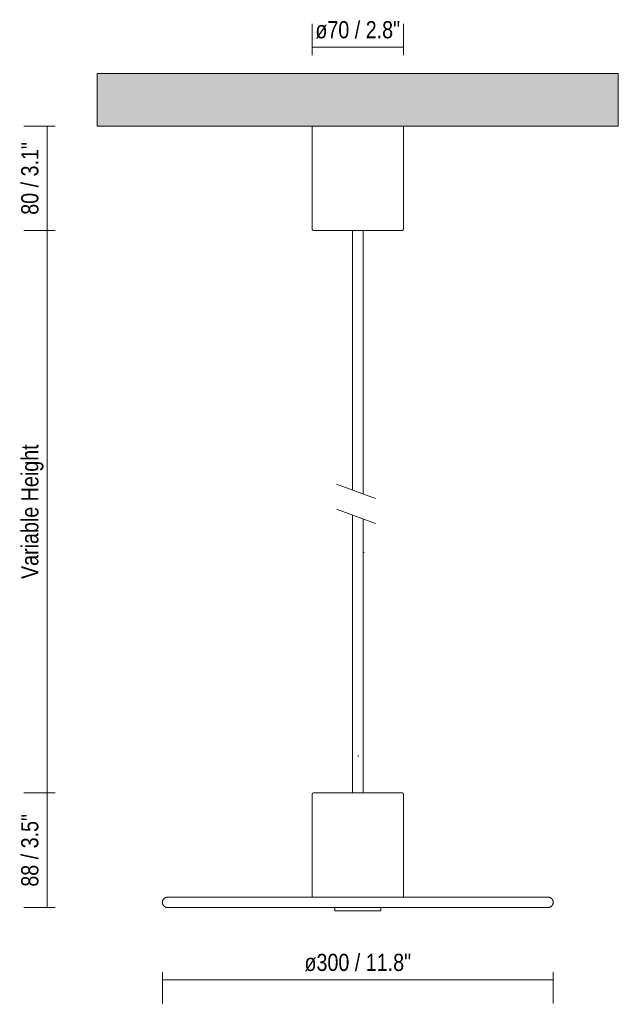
# Model space of a CAD drawing. Header units: millimetres. Extents: x 6335 to 8044, y 1326 to 6761.
# Tile 1 of 2: x 6335 to 6795, y 1326 to 2082. Entities that reach past the tile are written whole.
import ezdxf

# ---------------------------------------------------------------- set-up
doc = ezdxf.new("R2010")
doc.units = ezdxf.units.MM
doc.linetypes.add('Hidden', pattern=[7.14375, 4.7625, -2.38125])
doc.layers.add('A-ANNO-DIMS', color=7, linetype='Continuous', lineweight=9, true_color=0x5b5b5b)
for name, color, linetype, lineweight in [('A-ANNO-DIMS-6', 7, 'Continuous', 9), ('A-CLNG', 7, 'Continuous', 9), ('E-LITE-EQPM', 7, 'Continuous', 20)]:
    doc.layers.add(name, color=color, linetype=linetype, lineweight=lineweight)
doc.styles.add('Arial Narrow', font='ARIALN.TTF', dxfattribs={"height": 13.2})
doc.dimstyles.new('FARO_-_2_2mm_Arial_Narrow_mm_Inch_Left', dxfattribs={"dimscale": 304.8, "dimtxt": 13.509289, "dimasz": 0, "dimexe": 0.059055, "dimexo": 0.0625, "dimgap": 0.009843, "dimtad": 1, "dimdec": 0, "dimzin": 0, "dimdsep": 46, "dimtxsty": 'Arial Narrow', "dimblk1": 'NONE', "dimblk2": 'NONE', "dimsah": 1, "dimcen": 0.09, "dimadec": 0, "dimazin": 0, "dimtfac": 1, "dimtdec": 4, "dimtix": 1, "dimtmove": 0, "dimatfit": 3, "dimfxl": 0.019685, "dimfxlon": 1, "dimtvp": 1, "dimtolj": 1, "dimtzin": 0, "dimarcsym": 2})
doc.dimstyles.new('FARO_-_2_2mm_Arial_Narrow_mm_Inch_Left_1', dxfattribs={"dimscale": 304.8, "dimtxt": 13.509289, "dimasz": 0, "dimexe": 0.059055, "dimexo": 0.0625, "dimgap": 0.009843, "dimtad": 1, "dimdec": 0, "dimzin": 0, "dimdsep": 46, "dimtxsty": 'Arial Narrow', "dimblk1": 'NONE', "dimblk2": 'NONE', "dimsah": 1, "dimcen": 0.09, "dimadec": 0, "dimazin": 0, "dimtfac": 1, "dimtdec": 4, "dimtix": 1, "dimtmove": 0, "dimatfit": 3, "dimfxl": 0.019685, "dimfxlon": 1, "dimtvp": 1, "dimtolj": 1, "dimtzin": 0, "dimarcsym": 2})
doc.dimstyles.new('FARO_-_2_2mm_Arial_Narrow_mm_Inch_Right', dxfattribs={"dimscale": 304.8, "dimtxt": 13.509289, "dimasz": 0, "dimexe": 0.059055, "dimexo": 0.0625, "dimgap": 0.009843, "dimtad": 1, "dimdec": 0, "dimzin": 0, "dimdsep": 46, "dimtxsty": 'Arial Narrow', "dimblk1": 'NONE', "dimblk2": 'NONE', "dimsah": 1, "dimcen": 0.09, "dimadec": 0, "dimazin": 0, "dimtfac": 1, "dimtdec": 4, "dimtix": 1, "dimtmove": 0, "dimatfit": 3, "dimfxl": 0.019685, "dimfxlon": 1, "dimtvp": 1, "dimtolj": 1, "dimtzin": 0, "dimarcsym": 2})

# ---------------------------------------------------------------- blocks, each defined once
blk = doc.blocks.new('68600-50 - 68600-50 CONFETTI Black marble pendant lamp Ø30 2-450090-Alzado_PDF')
at = {"layer": 'E-LITE-EQPM'}
for p, q in [((6559.95, 2000), (6559.95, 1921.07)), ((6629.96, 1921.07), (6629.96, 2000)), ((6590.95, 1920), (6590.95, 1720.53)), ((6598.95, 1717.62), (6598.95, 1920)), ((6590.95, 1701.45), (6590.95, 1488)), ((6598.95, 1488), (6598.95, 1698.54)), ((6577.2, 1400), (6577.2, 1397.46)), ((6612.7, 1397.46), (6612.7, 1400)), ((6577.2, 1397.46), (6592.91, 1397.46)), ((6592.91, 1397.46), (6612.64, 1397.46))]:
    blk.add_line(p, q, dxfattribs=at)
at = {"layer": 'E-LITE-EQPM', "flags": 128}
for points in [[(6561.01, 1920), (6560.97, 1920), (6560.93, 1920), (6560.89, 1920.01), (6560.84, 1920.01), (6560.8, 1920.02), (6560.76, 1920.03), (6560.72, 1920.04), (6560.68, 1920.05), (6560.64, 1920.07), (6560.6, 1920.08), (6560.56, 1920.1), (6560.52, 1920.12), (6560.48, 1920.14), (6560.45, 1920.16), (6560.41, 1920.19), (6560.38, 1920.21), (6560.34, 1920.24), (6560.31, 1920.26), (6560.28, 1920.29), (6560.25, 1920.32), (6560.22, 1920.35), (6560.19, 1920.39), (6560.16, 1920.42), (6560.14, 1920.46), (6560.12, 1920.49), (6560.09, 1920.53), (6560.07, 1920.56), (6560.05, 1920.6), (6560.04, 1920.64), (6560.02, 1920.68), (6560, 1920.72), (6559.99, 1920.76), (6559.98, 1920.8), (6559.97, 1920.84), (6559.96, 1920.89), (6559.96, 1920.93), (6559.95, 1920.97), (6559.95, 1921.01), (6559.95, 1921.06), (6559.95, 1921.07)], [(6629.96, 1921.07), (6629.96, 1921.02), (6629.96, 1920.98), (6629.95, 1920.94), (6629.95, 1920.9), (6629.94, 1920.86), (6629.93, 1920.81), (6629.92, 1920.77), (6629.9, 1920.73), (6629.89, 1920.69), (6629.87, 1920.65), (6629.86, 1920.61), (6629.84, 1920.57), (6629.82, 1920.54), (6629.8, 1920.5), (6629.77, 1920.46), (6629.75, 1920.43), (6629.72, 1920.4), (6629.69, 1920.36), (6629.67, 1920.33), (6629.64, 1920.3), (6629.6, 1920.27), (6629.57, 1920.24), (6629.54, 1920.22), (6629.5, 1920.19), (6629.47, 1920.17), (6629.43, 1920.15), (6629.39, 1920.13), (6629.36, 1920.11), (6629.32, 1920.09), (6629.28, 1920.07), (6629.24, 1920.06), (6629.2, 1920.04), (6629.16, 1920.03), (6629.12, 1920.02), (6629.07, 1920.02), (6629.03, 1920.01), (6628.99, 1920), (6628.95, 1920), (6628.9, 1920), (6628.89, 1920)], [(6589.96, 1920), (6589.55, 1920), (6588.21, 1920), (6586.89, 1920), (6585.57, 1920), (6584.28, 1920), (6583, 1920), (6581.74, 1920), (6580.5, 1920), (6579.28, 1920), (6578.09, 1920), (6576.92, 1920), (6575.79, 1920), (6574.68, 1920), (6573.61, 1920), (6572.57, 1920), (6571.57, 1920), (6570.61, 1920), (6569.68, 1920), (6568.79, 1920), (6567.95, 1920), (6567.15, 1920), (6566.39, 1920), (6565.68, 1920), (6565.02, 1920), (6564.4, 1920), (6563.84, 1920), (6563.32, 1920), (6562.85, 1920), (6562.44, 1920), (6562.08, 1920), (6561.77, 1920), (6561.51, 1920), (6561.3, 1920), (6561.15, 1920), (6561.06, 1920), (6561.02, 1920), (6561.01, 1920)], [(6561.01, 1920), (6561.04, 1920), (6561.12, 1920), (6561.26, 1920), (6561.45, 1920), (6561.69, 1920), (6561.99, 1920), (6562.34, 1920), (6562.74, 1920), (6563.19, 1920), (6563.69, 1920), (6564.25, 1920), (6564.85, 1920), (6565.5, 1920), (6566.2, 1920), (6566.94, 1920), (6567.73, 1920), (6568.56, 1920), (6569.44, 1920), (6570.35, 1920), (6571.31, 1920), (6572.3, 1920), (6573.33, 1920), (6574.39, 1920), (6575.49, 1920), (6576.62, 1920), (6577.77, 1920), (6578.96, 1920), (6580.17, 1920), (6581.4, 1920), (6582.65, 1920), (6583.93, 1920), (6585.22, 1920), (6586.53, 1920), (6587.85, 1920), (6589.18, 1920), (6590.53, 1920), (6591.88, 1920), (6593.23, 1920), (6594.59, 1920), (6594.95, 1920)], [(6594.95, 1920), (6596.31, 1920), (6597.67, 1920), (6599.02, 1920), (6600.36, 1920), (6601.7, 1920), (6603.02, 1920), (6604.33, 1920), (6605.63, 1920), (6606.91, 1920), (6608.17, 1920), (6609.41, 1920), (6610.63, 1920), (6611.82, 1920), (6612.98, 1920), (6614.12, 1920), (6615.22, 1920), (6616.29, 1920), (6617.33, 1920), (6618.33, 1920), (6619.3, 1920), (6620.23, 1920), (6621.11, 1920), (6621.95, 1920), (6622.76, 1920), (6623.51, 1920), (6624.22, 1920), (6624.89, 1920), (6625.5, 1920), (6626.07, 1920), (6626.59, 1920), (6627.05, 1920), (6627.47, 1920), (6627.83, 1920), (6628.14, 1920), (6628.4, 1920), (6628.6, 1920), (6628.75, 1920), (6628.85, 1920), (6628.89, 1920), (6628.89, 1920)], [(6628.89, 1920), (6628.86, 1920), (6628.78, 1920), (6628.65, 1920), (6628.46, 1920), (6628.22, 1920), (6627.92, 1920), (6627.57, 1920), (6627.17, 1920), (6626.72, 1920), (6626.21, 1920), (6625.66, 1920), (6625.06, 1920), (6624.41, 1920), (6623.71, 1920), (6622.96, 1920), (6622.18, 1920), (6621.34, 1920), (6620.47, 1920), (6619.55, 1920), (6618.6, 1920), (6617.61, 1920), (6616.58, 1920), (6615.51, 1920), (6614.42, 1920), (6613.29, 1920), (6612.13, 1920), (6610.95, 1920), (6609.74, 1920), (6608.51, 1920), (6607.25, 1920), (6605.98, 1920), (6604.68, 1920), (6603.38, 1920), (6602.05, 1920), (6600.72, 1920), (6599.94, 1920)], [(6629.37, 1487.93), (6629.41, 1487.91), (6629.44, 1487.89), (6629.48, 1487.87), (6629.51, 1487.86), (6629.54, 1487.83), (6629.57, 1487.81), (6629.6, 1487.79)], [(6629.86, 1487.46), (6629.87, 1487.43), (6629.89, 1487.4), (6629.9, 1487.36), (6629.91, 1487.32), (6629.92, 1487.29), (6629.93, 1487.25), (6629.94, 1487.21), (6629.94, 1487.18), (6629.95, 1487.14)], [(6448.95, 1400), (6448.79, 1400), (6448.63, 1400.01), (6448.47, 1400.03), (6448.32, 1400.05), (6448.16, 1400.08), (6448, 1400.11), (6447.85, 1400.16), (6447.69, 1400.2), (6447.54, 1400.26), (6447.4, 1400.32), (6447.25, 1400.38), (6447.11, 1400.45), (6446.97, 1400.53), (6446.83, 1400.61), (6446.69, 1400.7), (6446.56, 1400.79), (6446.44, 1400.89), (6446.32, 1400.99), (6446.2, 1401.1), (6446.08, 1401.21), (6445.97, 1401.33), (6445.87, 1401.45), (6445.77, 1401.58), (6445.68, 1401.71), (6445.59, 1401.84), (6445.5, 1401.98), (6445.42, 1402.11), (6445.35, 1402.26), (6445.29, 1402.4), (6445.22, 1402.55), (6445.17, 1402.7), (6445.12, 1402.85), (6445.08, 1403.01), (6445.04, 1403.16), (6445.01, 1403.32), (6444.99, 1403.48), (6444.97, 1403.64), (6444.96, 1403.8), (6444.95, 1403.96), (6444.95, 1404.12), (6444.96, 1404.28), (6444.98, 1404.44), (6445, 1404.59), (6445.02, 1404.75), (6445.06, 1404.91), (6445.1, 1405.06), (6445.14, 1405.22), (6445.19, 1405.37), (6445.25, 1405.52), (6445.32, 1405.66), (6445.39, 1405.81), (6445.46, 1405.95), (6445.54, 1406.09), (6445.63, 1406.22), (6445.72, 1406.35), (6445.82, 1406.48), (6445.92, 1406.6), (6446.02, 1406.72), (6446.14, 1406.84), (6446.25, 1406.95), (6446.37, 1407.06), (6446.5, 1407.16), (6446.62, 1407.25), (6446.76, 1407.34), (6446.89, 1407.43), (6447.03, 1407.51), (6447.17, 1407.58), (6447.32, 1407.65), (6447.46, 1407.71), (6447.61, 1407.77), (6447.76, 1407.82), (6447.92, 1407.86), (6448.07, 1407.9), (6448.23, 1407.93), (6448.39, 1407.96), (6448.55, 1407.98), (6448.71, 1407.99), (6448.87, 1408), (6448.95, 1408)], [(6559.95, 1408), (6555.27, 1408), (6549.68, 1408), (6544.17, 1408), (6538.73, 1408), (6533.39, 1408), (6528.15, 1408), (6523.01, 1408), (6517.99, 1408), (6513.09, 1408), (6508.32, 1408), (6503.69, 1408), (6499.2, 1408), (6494.87, 1408), (6490.7, 1408), (6486.7, 1408), (6482.87, 1408), (6479.21, 1408), (6475.75, 1408), (6472.47, 1408), (6469.39, 1408), (6466.51, 1408), (6463.84, 1408), (6461.38, 1408), (6459.13, 1408), (6457.09, 1408), (6455.28, 1408), (6453.69, 1408), (6452.33, 1408), (6451.2, 1408), (6450.29, 1408), (6449.62, 1408), (6449.18, 1408), (6448.97, 1408), (6448.95, 1408)], [(6448.95, 1408), (6449.07, 1408), (6449.42, 1408), (6450, 1408), (6450.82, 1408), (6451.86, 1408), (6453.14, 1408), (6454.64, 1408), (6456.36, 1408), (6458.31, 1408), (6460.48, 1408), (6462.86, 1408), (6465.45, 1408), (6468.25, 1408), (6471.25, 1408), (6474.45, 1408), (6477.85, 1408), (6481.43, 1408), (6485.19, 1408), (6489.13, 1408), (6493.23, 1408), (6497.5, 1408), (6501.93, 1408), (6506.5, 1408), (6511.22, 1408), (6516.07, 1408), (6521.04, 1408), (6526.14, 1408), (6531.34, 1408), (6536.65, 1408), (6542.05, 1408), (6547.53, 1408), (6553.09, 1408), (6558.72, 1408), (6559.95, 1408)], [(6629.95, 1408), (6634.64, 1408), (6640.22, 1408), (6645.74, 1408), (6651.17, 1408), (6656.52, 1408), (6661.76, 1408), (6666.9, 1408), (6671.92, 1408), (6676.82, 1408), (6681.59, 1408), (6686.22, 1408), (6690.7, 1408), (6695.03, 1408), (6699.2, 1408), (6703.21, 1408), (6707.04, 1408), (6710.69, 1408), (6714.16, 1408), (6717.43, 1408), (6720.51, 1408), (6723.39, 1408), (6726.07, 1408), (6728.53, 1408), (6730.78, 1408), (6732.81, 1408), (6734.62, 1408), (6736.21, 1408), (6737.58, 1408), (6738.71, 1408), (6739.61, 1408), (6740.29, 1408), (6740.73, 1408), (6740.94, 1408), (6740.95, 1408)], [(6740.95, 1408), (6740.84, 1408), (6740.49, 1408), (6739.9, 1408), (6739.09, 1408), (6738.04, 1408), (6736.77, 1408), (6735.27, 1408), (6733.54, 1408), (6731.59, 1408), (6729.43, 1408), (6727.05, 1408), (6724.45, 1408), (6721.65, 1408), (6718.65, 1408), (6715.45, 1408), (6712.06, 1408), (6708.48, 1408), (6704.72, 1408), (6700.78, 1408), (6696.67, 1408), (6692.4, 1408), (6687.98, 1408), (6683.4, 1408), (6678.69, 1408), (6673.84, 1408), (6668.86, 1408), (6663.77, 1408), (6658.56, 1408), (6653.26, 1408), (6647.86, 1408), (6642.37, 1408), (6636.81, 1408), (6631.19, 1408), (6629.95, 1408)], [(6740.95, 1408), (6741.11, 1408), (6741.27, 1407.99), (6741.43, 1407.97), (6741.59, 1407.95), (6741.75, 1407.92), (6741.9, 1407.89), (6742.06, 1407.84), (6742.21, 1407.8), (6742.36, 1407.74), (6742.51, 1407.68), (6742.66, 1407.62), (6742.8, 1407.55), (6742.94, 1407.47), (6743.08, 1407.39), (6743.21, 1407.3), (6743.34, 1407.21), (6743.47, 1407.11), (6743.59, 1407.01), (6743.71, 1406.9), (6743.82, 1406.79), (6743.93, 1406.67), (6744.04, 1406.55), (6744.14, 1406.42), (6744.23, 1406.29), (6744.32, 1406.16), (6744.4, 1406.02), (6744.48, 1405.89), (6744.55, 1405.74), (6744.62, 1405.6), (6744.68, 1405.45), (6744.74, 1405.3), (6744.78, 1405.15), (6744.83, 1404.99), (6744.86, 1404.84), (6744.89, 1404.68), (6744.92, 1404.52), (6744.94, 1404.36), (6744.95, 1404.2), (6744.95, 1404.04), (6744.95, 1403.88), (6744.94, 1403.72), (6744.93, 1403.56), (6744.91, 1403.41), (6744.88, 1403.25), (6744.85, 1403.09), (6744.81, 1402.94), (6744.76, 1402.78), (6744.71, 1402.63), (6744.65, 1402.48), (6744.59, 1402.34), (6744.52, 1402.19), (6744.45, 1402.05), (6744.36, 1401.91), (6744.28, 1401.78), (6744.19, 1401.65), (6744.09, 1401.52), (6743.99, 1401.4), (6743.88, 1401.28), (6743.77, 1401.16), (6743.65, 1401.05), (6743.53, 1400.94), (6743.41, 1400.84), (6743.28, 1400.75), (6743.15, 1400.66), (6743.01, 1400.57), (6742.88, 1400.49), (6742.73, 1400.42), (6742.59, 1400.35), (6742.44, 1400.29), (6742.29, 1400.23), (6742.14, 1400.18), (6741.99, 1400.14), (6741.83, 1400.1), (6741.68, 1400.07), (6741.52, 1400.04), (6741.36, 1400.02), (6741.2, 1400.01), (6741.04, 1400), (6740.95, 1400)], [(6575.02, 1400), (6571.01, 1400), (6565.27, 1400), (6559.58, 1400), (6553.94, 1400), (6548.37, 1400), (6542.88, 1400), (6537.46, 1400), (6532.14, 1400), (6526.92, 1400), (6521.81, 1400), (6516.82, 1400), (6511.95, 1400), (6507.21, 1400), (6502.61, 1400), (6498.16, 1400), (6493.87, 1400), (6489.74, 1400), (6485.78, 1400), (6481.99, 1400), (6478.38, 1400), (6474.96, 1400), (6471.73, 1400), (6468.69, 1400), (6465.86, 1400), (6463.24, 1400), (6460.83, 1400), (6458.63, 1400), (6456.65, 1400), (6454.89, 1400), (6453.35, 1400), (6452.04, 1400), (6450.96, 1400), (6450.11, 1400), (6449.49, 1400), (6449.11, 1400), (6448.96, 1400), (6448.95, 1400)], [(6448.95, 1400), (6449.07, 1400), (6449.42, 1400), (6450, 1400), (6450.82, 1400), (6451.86, 1400), (6453.14, 1400), (6454.64, 1400), (6456.36, 1400), (6458.31, 1400), (6460.48, 1400), (6462.86, 1400), (6465.45, 1400), (6468.25, 1400), (6471.25, 1400), (6474.45, 1400), (6477.85, 1400), (6481.43, 1400), (6485.19, 1400), (6489.13, 1400), (6493.23, 1400), (6497.5, 1400), (6501.93, 1400), (6506.5, 1400), (6511.22, 1400), (6516.07, 1400), (6521.04, 1400), (6526.14, 1400), (6531.34, 1400), (6536.65, 1400), (6542.05, 1400), (6547.53, 1400), (6553.09, 1400), (6558.72, 1400), (6564.4, 1400), (6570.14, 1400), (6575.91, 1400), (6578.16, 1400)], [(6578.16, 1400), (6583.97, 1400), (6589.8, 1400), (6595.64, 1400), (6601.48, 1400), (6607.31, 1400), (6613.12, 1400), (6618.89, 1400), (6624.63, 1400), (6630.33, 1400), (6635.96, 1400), (6641.53, 1400), (6647.03, 1400), (6652.44, 1400), (6657.76, 1400), (6662.98, 1400), (6668.1, 1400), (6673.09, 1400), (6677.96, 1400), (6682.7, 1400), (6687.29, 1400), (6691.74, 1400), (6696.03, 1400), (6700.17, 1400), (6704.13, 1400), (6707.92, 1400), (6711.53, 1400), (6714.95, 1400), (6718.18, 1400), (6721.21, 1400), (6724.04, 1400), (6726.67, 1400), (6729.08, 1400), (6731.28, 1400), (6733.26, 1400), (6735.02, 1400), (6736.55, 1400), (6737.86, 1400), (6738.94, 1400), (6739.79, 1400), (6740.41, 1400), (6740.8, 1400), (6740.95, 1400), (6740.95, 1400)], [(6740.95, 1400), (6740.84, 1400), (6740.49, 1400), (6739.9, 1400), (6739.09, 1400), (6738.04, 1400), (6736.77, 1400), (6735.27, 1400), (6733.54, 1400), (6731.59, 1400), (6729.43, 1400), (6727.05, 1400), (6724.45, 1400), (6721.65, 1400), (6718.65, 1400), (6715.45, 1400), (6712.06, 1400), (6708.48, 1400), (6704.72, 1400), (6700.78, 1400), (6696.67, 1400), (6692.4, 1400), (6687.98, 1400), (6683.4, 1400), (6678.69, 1400), (6673.84, 1400), (6668.86, 1400), (6663.77, 1400), (6658.56, 1400), (6653.26, 1400), (6647.86, 1400), (6642.37, 1400), (6636.81, 1400), (6631.19, 1400), (6625.5, 1400), (6619.77, 1400), (6614.89, 1400)]]:
    blk.add_lwpolyline(points, dxfattribs=at)
blk = doc.blocks.new('DIMBLOCK1-Alzado_PDF')
at = {"layer": 'A-ANNO-DIMS-6', "color": 251, "true_color": 0x5b5b5b, "transparency": 16777216}
for p, q in [((6559.95, 2054.68), (6559.95, 2078.68)), ((6629.96, 2054.68), (6629.96, 2078.68)), ((6559.95, 2060.68), (6629.96, 2060.68)), ((6559.95, 2060.68), (6559.95, 2054.68)), ((6629.96, 2060.68), (6629.96, 2054.68))]:
    blk.add_line(p, q, dxfattribs=at)
at = {"layer": 'A-ANNO-DIMS-6', "color": 0, "transparency": 16777216, "insert": (6562.36, 2080.74), "char_height": 13.2, "width": 78.2252, "attachment_point": 1, "line_spacing_factor": 0.974696, "style": 'Arial Narrow'}
blk.add_mtext('ø70 / 2.8"', dxfattribs=at)
blk = doc.blocks.new('_None')
blk = doc.blocks.new('DIMBLOCK2-Alzado_PDF')
at = {"layer": 'A-ANNO-DIMS-6', "color": 251, "true_color": 0x5b5b5b, "transparency": 16777216}
for p, q in [((6362.58, 2000), (6338.58, 2000)), ((6356.58, 2000), (6356.58, 1920)), ((6356.58, 2000), (6362.58, 2000)), ((6362.58, 1920), (6338.58, 1920)), ((6356.58, 1920), (6362.58, 1920))]:
    blk.add_line(p, q, dxfattribs=at)
at = {"layer": 'A-ANNO-DIMS-6', "color": 0, "transparency": 16777216, "insert": (6336.52, 1932.02), "char_height": 13.2, "width": 67.1605, "attachment_point": 1, "rotation": 90, "line_spacing_factor": 0.974696, "style": 'Arial Narrow'}
blk.add_mtext('80 / 3.1"', dxfattribs=at)
blk = doc.blocks.new('DIMBLOCK3-Alzado_PDF')
at = {"layer": 'A-ANNO-DIMS-6', "color": 251, "true_color": 0x5b5b5b, "transparency": 16777216}
for p, q in [((6362.58, 1920), (6338.58, 1920)), ((6356.58, 1488), (6356.58, 1920)), ((6356.58, 1920), (6362.58, 1920)), ((6362.58, 1488), (6338.58, 1488)), ((6356.58, 1488), (6362.58, 1488))]:
    blk.add_line(p, q, dxfattribs=at)
at = {"layer": 'A-ANNO-DIMS-6', "color": 0, "transparency": 16777216, "insert": (6336.52, 1652.32), "char_height": 13.2, "width": 124.0281, "attachment_point": 1, "rotation": 90, "line_spacing_factor": 0.974696, "style": 'Arial Narrow'}
blk.add_mtext('Variable Height', dxfattribs=at)
blk = doc.blocks.new('DIMBLOCK4-Alzado_PDF')
at = {"layer": 'A-ANNO-DIMS-6', "color": 251, "true_color": 0x5b5b5b, "transparency": 16777216}
for p, q in [((6362.58, 1488), (6338.58, 1488)), ((6356.58, 1400), (6356.58, 1488)), ((6356.58, 1488), (6362.58, 1488)), ((6362.58, 1400), (6338.58, 1400))]:
    blk.add_line(p, q, dxfattribs=at)
at = {"layer": 'A-ANNO-DIMS-6', "color": 251, "linetype": 'Hidden', "true_color": 0x5b5b5b, "transparency": 16777216}
blk.add_line((6356.58, 1400), (6362.58, 1400), dxfattribs=at)
at = {"layer": 'A-ANNO-DIMS-6', "color": 0, "transparency": 16777216, "insert": (6336.52, 1416.02), "char_height": 13.2, "width": 67.1605, "attachment_point": 1, "rotation": 90, "line_spacing_factor": 0.974696, "style": 'Arial Narrow'}
blk.add_mtext('88 / 3.5"', dxfattribs=at)
blk = doc.blocks.new('DIMBLOCK5-Alzado_PDF')
at = {"layer": 'A-ANNO-DIMS-6', "color": 251, "true_color": 0x5b5b5b, "transparency": 16777216}
for p, q in [((6444.95, 1350.45), (6444.95, 1326.45)), ((6444.95, 1344.45), (6444.95, 1350.45)), ((6744.95, 1350.45), (6744.95, 1326.45)), ((6744.95, 1344.45), (6744.95, 1350.45)), ((6444.95, 1344.45), (6744.95, 1344.45))]:
    blk.add_line(p, q, dxfattribs=at)
at = {"layer": 'A-ANNO-DIMS-6', "color": 0, "transparency": 16777216, "insert": (6554, 1364.51), "char_height": 13.2, "width": 98.2962, "attachment_point": 1, "line_spacing_factor": 0.974696, "style": 'Arial Narrow'}
blk.add_mtext('ø300 / 11.8"', dxfattribs=at)

msp = doc.modelspace()

# ---------------------------------------------------------------- hatches: boundary and pattern name
at = {"layer": 'A-CLNG', "true_color": 0xe8e8e8}
msp.add_hatch(color=254, dxfattribs=at).paths.add_polyline_path([(6595.34, 2000), (6794.95, 2000), (6794.95, 2040.5), (6394.95, 2040.5), (6394.95, 2000), (6591.61, 2000)])

# ---------------------------------------------------------------- linework, layer by layer
at = {"layer": 'A-CLNG'}
for p, q in [((6394.95, 2040.5), (6794.95, 2040.5)), ((6394.95, 2000), (6394.95, 2040.5)), ((6794.95, 2040.5), (6794.95, 2000)), ((6794.95, 2000), (6394.95, 2000))]:
    msp.add_line(p, q, dxfattribs=at)
at = {"layer": 'E-LITE-EQPM'}
for p, q in [((6559.95, 2000), (6559.95, 1960)), ((6629.96, 2000), (6629.96, 1945)), ((6599.41, 1920), (6568.31, 1920)), ((6608.5, 1714.14), (6578.5, 1725.06)), ((6578.5, 1705.98), (6608.5, 1695.06)), ((6598.95, 1672.59), (6599.77, 1672.59)), ((6594.95, 1516.53), (6595.75, 1516.53)), ((6559.95, 1487.11), (6559.95, 1408)), ((6629.04, 1488), (6560.85, 1488)), ((6561.74, 1488), (6580.78, 1488)), ((6629.95, 1408), (6629.95, 1487.08)), ((6559.95, 1408), (6629.95, 1408)), ((6444.95, 1403.77), (6444.95, 1404.62)), ((6744.95, 1403.14), (6744.95, 1403.98))]:
    msp.add_line(p, q, dxfattribs=at)
for centre, radius, start, end in [((6560.85, 1487.11), 0.894, 90, 180), ((6629.04, 1487.08), 0.917, 360, 90)]:
    msp.add_arc(centre, radius, start, end, dxfattribs=at)

# ---------------------------------------------------------------- block references
msp.add_blockref('68600-50 - 68600-50 CONFETTI Black marble pendant lamp Ø30 2-450090-Alzado_PDF', (0, 0), dxfattribs=at)

# ---------------------------------------------------------------- dimensions: what is measured, and where the dimension line sits
at = {"layer": 'A-ANNO-DIMS'}
for base, p1, p2, dimstyle, override, picture, middle in [((6629.96, 2060.68), (6559.95, 2054.68), (6629.96, 2054.68), 'FARO_-_2_2mm_Arial_Narrow_mm_Inch_Right', {"dimpost": '<>', "dimfxl": 70.012313}, 'DIMBLOCK1-Alzado_PDF', (6594.95, 2072.22)), ((6744.95, 1344.45), (6444.95, 1350.45), (6744.95, 1350.45), 'FARO_-_2_2mm_Arial_Narrow_mm_Inch_Left', {"dimpost": '<>', "dimfxl": 300}, 'DIMBLOCK5-Alzado_PDF', (6594.95, 1356))]:
    dim = msp.add_linear_dim(base=base, p1=p1, p2=p2, text='ø<>', dimstyle=dimstyle, override=override, dxfattribs=at)
    dim.commit()
    dim.dimension.update_dxf_attribs({"geometry": picture, "text_midpoint": middle})
for base, p1, p2, dimstyle, override, picture, middle in [((6356.58, 1920), (6362.58, 2000), (6362.58, 1920), 'FARO_-_2_2mm_Arial_Narrow_mm_Inch_Left', {"dimpost": '<>', "dimfxl": 79.999717}, 'DIMBLOCK2-Alzado_PDF', (6345.03, 1960)), ((6356.58, 1488), (6362.58, 1400), (6362.58, 1488), 'FARO_-_2_2mm_Arial_Narrow_mm_Inch_Left_1', {"dimpost": '<>', "dimfxl": 88.000106}, 'DIMBLOCK4-Alzado_PDF', (6345.03, 1444))]:
    dim = msp.add_linear_dim(base=base, p1=p1, p2=p2, angle=90, dimstyle=dimstyle, override=override, dxfattribs=at)
    dim.commit()
    dim.dimension.update_dxf_attribs({"geometry": picture, "text_midpoint": middle})
dim = msp.add_linear_dim(base=(6356.58, 1920), p1=(6362.58, 1488), p2=(6362.58, 1920), angle=90, text='Variable Height', dimstyle='FARO_-_2_2mm_Arial_Narrow_mm_Inch_Left', override={"dimpost": '<>', "dimfxl": 432.000177}, dxfattribs=at)
dim.commit()
dim.dimension.update_dxf_attribs({"geometry": 'DIMBLOCK3-Alzado_PDF', "text_midpoint": (6345.04, 1704)})

doc.saveas('drawing.dxf')
